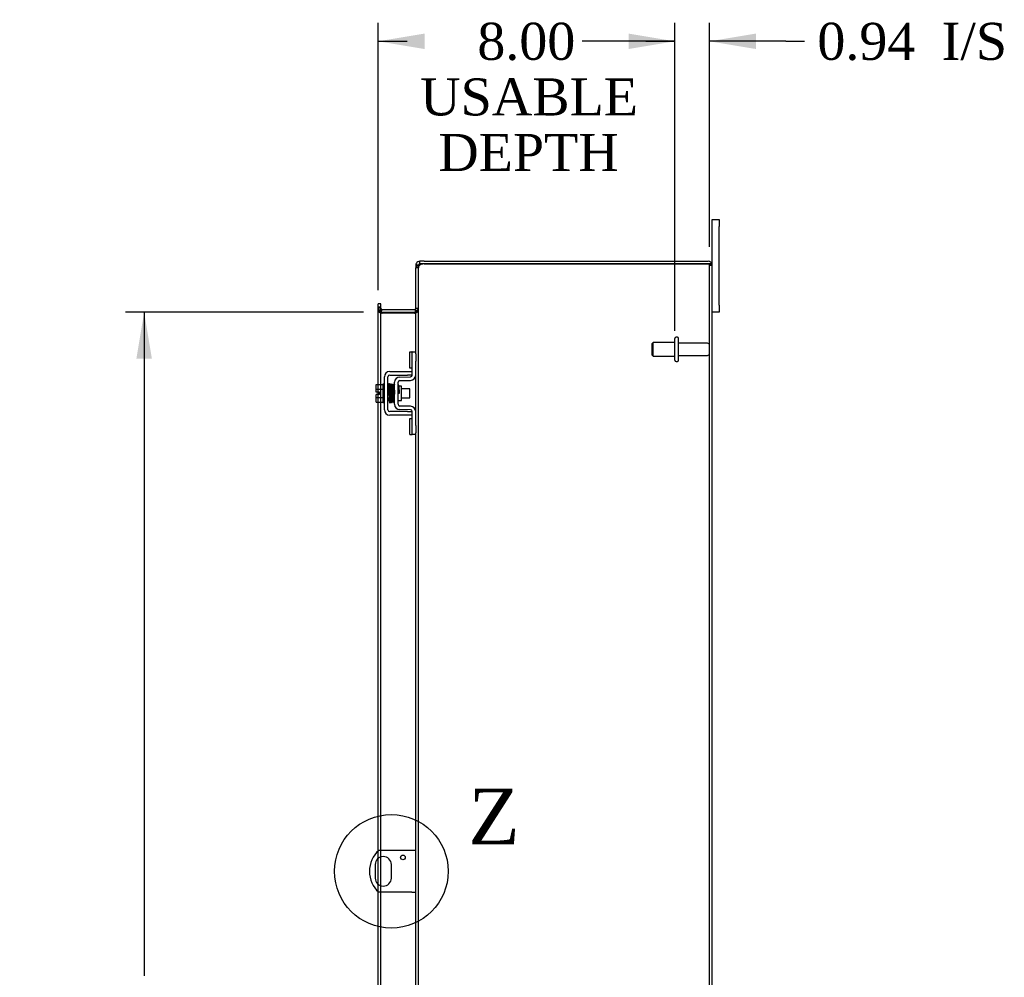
# Model space of a CAD drawing. Header units: inches. Extents: x 12 to 225, y 5 to 157.
# Tile 6 of 9: x 126 to 153, y 74 to 100. Entities that reach past the tile are written whole.
import ezdxf
from ezdxf.enums import TextEntityAlignment as Align
from ezdxf.lldxf.tags import DXFTag

# ---------------------------------------------------------------- set-up
doc = ezdxf.new("R2010")
doc.units = ezdxf.units.IN
doc.header["$MEASUREMENT"] = 0
doc.layers.get('0').update_dxf_attribs({"linetype": 'CONTINUOUS'})
for name, color, linetype in [('COM40153-1', 7, 'CONTINUOUS'), ('COM42667', 7, 'CONTINUOUS'), ('COM42780', 7, 'CONTINUOUS'), ('COM48492', 7, 'CONTINUOUS'), ('DEFAULT', 7, 'CONTINUOUS'), ('FET07710', 7, 'CONTINUOUS'), ('SCC19011', 7, 'CONTINUOUS'), ('SPR20265', 7, 'CONTINUOUS'), ('STD26094', 7, 'CONTINUOUS'), ('WAF25035', 7, 'CONTINUOUS')]:
    doc.layers.add(name, color=color, linetype=linetype)
doc.styles.add('SEACAD_TIMES_NEW_ROMAN', font='times.ttf')
tags = doc.linetypes.add('CENTER2', pattern=[1.125, 0.75, -0.125, 0.125, -0.125]).pattern_tags.tags
tags[10:11] = [DXFTag(74, 4), DXFTag(75, 0), DXFTag(340, '0'), DXFTag(46, 0.0), DXFTag(50, 0.0), DXFTag(44, 0.0), DXFTag(45, 0.0)]
tags[8:9] = [DXFTag(74, 4), DXFTag(75, 0), DXFTag(340, '0'), DXFTag(46, 0.0), DXFTag(50, 0.0), DXFTag(44, 0.0), DXFTag(45, 0.0)]
tags[6:7] = [DXFTag(74, 4), DXFTag(75, 0), DXFTag(340, '0'), DXFTag(46, 0.0), DXFTag(50, 0.0), DXFTag(44, 0.0), DXFTag(45, 0.0)]
tags[4:5] = [DXFTag(74, 4), DXFTag(75, 0), DXFTag(340, '0'), DXFTag(46, 0.0), DXFTag(50, 0.0), DXFTag(44, 0.0), DXFTag(45, 0.0)]

# ---------------------------------------------------------------- blocks, each defined once
blk = doc.blocks.new('GDIMGGROUP13')
at = {"layer": 'DEFAULT', "linetype": 'Continuous'}
for points in [[(137.045, 99.878), (135.795, 99.669), (137.045, 99.461)], [(142.549, 99.878), (142.549, 99.461), (143.799, 99.669)]]:
    blk.add_hatch(color=136, dxfattribs=at).paths.add_polyline_path(points)
at = {"layer": 'DEFAULT', "color": 136, "linetype": 'Continuous'}
for p, q in [((135.795, 92.953), (135.795, 100.169)), ((143.799, 91.858), (143.799, 100.169)), ((135.795, 99.669), (136.58, 99.669)), ((143.014, 99.669), (143.799, 99.669))]:
    blk.add_line(p, q, dxfattribs=at)
at = {"layer": 'DEFAULT', "color": 136, "linetype": 'Continuous', "style": 'SEACAD_TIMES_NEW_ROMAN'}
for s, p in [('8.00', (138.47, 100.169)), ('USABLE', (136.93, 98.669)), ('DEPTH', (137.416, 97.169))]:
    blk.add_text(s, height=1, dxfattribs=at).set_placement(p, align=Align.TOP_LEFT)
blk = doc.blocks.new('GDIMGGROUP20')
at = {"layer": 'DEFAULT', "linetype": 'Continuous'}
for points in [[(129.274, 91.108), (129.691, 91.108), (129.483, 92.358)], [(129.274, 54.358), (129.483, 53.108), (129.691, 54.358)]]:
    blk.add_hatch(color=136, dxfattribs=at).paths.add_polyline_path(points)
at = {"layer": 'DEFAULT', "color": 136, "linetype": 'Continuous'}
for p, q in [((135.403, 92.358), (128.983, 92.358)), ((129.483, 92.358), (129.483, 74.454)), ((129.483, 71.208), (129.483, 53.108)), ((135.403, 53.108), (128.983, 53.108))]:
    blk.add_line(p, q, dxfattribs=at)
at = {"layer": 'DEFAULT', "color": 136, "linetype": 'Continuous', "style": 'SEACAD_TIMES_NEW_ROMAN'}
for s, p in [('39.25', (127.776, 74.104)), ('OPENING ', (126.047, 72.604))]:
    blk.add_text(s, height=1, dxfattribs=at).set_placement(p, align=Align.TOP_LEFT)
blk = doc.blocks.new('GDIMGGROUP26')
at = {"layer": 'DEFAULT', "linetype": 'Continuous'}
for points in [[(142.549, 99.878), (142.549, 99.461), (143.799, 99.669)], [(145.986, 99.878), (144.736, 99.669), (145.986, 99.461)]]:
    blk.add_hatch(color=136, dxfattribs=at).paths.add_polyline_path(points)
at = {"layer": 'DEFAULT', "color": 136, "linetype": 'Continuous'}
for p, q in [((143.799, 91.858), (143.799, 100.169)), ((144.736, 94.125), (144.736, 100.169)), ((143.799, 99.669), (141.299, 99.669)), ((146.792, 99.669), (144.736, 99.669)), ((146.792, 99.669), (147.292, 99.669))]:
    blk.add_line(p, q, dxfattribs=at)
at = {"layer": 'DEFAULT', "color": 136, "linetype": 'Continuous', "style": 'SEACAD_TIMES_NEW_ROMAN'}
for s, p in [('0.94', (147.642, 100.169)), ('I/S', (150.996, 100.169))]:
    blk.add_text(s, height=1, dxfattribs=at).set_placement(p, align=Align.TOP_LEFT)
blk = doc.blocks.new('SE1')
at = {"color": 136, "linetype": 'Continuous', "style": 'SEACAD_TIMES_NEW_ROMAN'}
blk.add_text('Z', height=1.5, dxfattribs=at).set_placement((138.227, 79.504), align=Align.TOP_LEFT)
blk = doc.blocks.new('SE')
at = {"layer": 'DEFAULT', "color": 7, "linetype": 'CENTER2'}
blk.add_circle((136.152, 77.273), 1.531, dxfattribs=at)
at = {"layer": 'DEFAULT'}
blk.add_blockref('SE1', (0, 0), dxfattribs=at)

msp = doc.modelspace()

# ---------------------------------------------------------------- linework, layer by layer
at = {"layer": 'COM40153-1', "color": 7}
for p, q in [((136.7, 77.835), (135.812, 77.835)), ((136.808, 77.835), (136.7, 77.835)), ((135.715, 77.454), (135.715, 77.091)), ((136.152, 77.091), (136.152, 77.454)), ((136.7, 76.71), (135.812, 76.71)), ((136.7, 76.71), (136.808, 76.71))]:
    msp.add_line(p, q, dxfattribs=at)
msp.add_circle((136.464, 77.648), 0.0625, dxfattribs=at)
for centre, radius, start, end in [((136.308, 77.273), 0.75, 131.4096, 228.5904), ((135.933, 77.454), 0.218, 0, 180), ((135.933, 77.091), 0.218, 180, 0)]:
    msp.add_arc(centre, radius, start, end, dxfattribs=at)
at = {"layer": 'COM42667', "color": 7}
for p, q in [((135.963, 89.725), (135.963, 90.616)), ((136.058, 89.725), (136.058, 90.616)), ((136.106, 90.759), (136.588, 90.759)), ((136.106, 90.664), (136.588, 90.664)), ((136.588, 90.759), (136.713, 90.759)), ((136.713, 90.664), (136.588, 90.664)), ((136.588, 89.677), (136.106, 89.677)), ((136.588, 89.582), (136.106, 89.582)), ((136.588, 89.677), (136.713, 89.677)), ((136.713, 89.582), (136.588, 89.582))]:
    msp.add_line(p, q, dxfattribs=at)
for centre, radius, start, end in [((136.106, 90.616), 0.143, 90, 180), ((136.106, 90.616), 0.048, 90, 180), ((136.106, 89.725), 0.143, 180, 270), ((136.106, 89.725), 0.048, 180, 270)]:
    msp.add_arc(centre, radius, start, end, dxfattribs=at)
at = {"layer": 'COM42780', "color": 7}
for p, q in [((136.649, 90.849), (136.649, 91.286)), ((136.649, 91.286), (136.699, 91.286)), ((136.713, 91.286), (136.699, 91.286)), ((136.713, 91.036), (136.713, 91.286)), ((136.713, 91.286), (136.808, 91.286)), ((136.808, 91.24), (136.808, 91.036)), ((136.699, 90.849), (136.649, 90.849)), ((136.699, 90.849), (136.713, 90.849)), ((136.713, 90.664), (136.713, 91.036)), ((136.808, 90.664), (136.808, 91.036)), ((136.377, 90.611), (136.666, 90.616)), ((136.236, 89.874), (136.236, 90.468)), ((136.331, 89.874), (136.331, 90.468)), ((136.426, 90.366), (136.36, 90.366)), ((136.378, 90.516), (136.668, 90.521)), ((136.426, 89.976), (136.426, 90.366)), ((136.331, 89.976), (136.426, 89.976)), ((136.668, 89.821), (136.378, 89.826)), ((136.666, 89.726), (136.377, 89.731)), ((136.713, 89.305), (136.713, 89.678)), ((136.808, 89.305), (136.808, 89.678)), ((136.649, 89.055), (136.649, 89.492)), ((136.649, 89.492), (136.699, 89.492)), ((136.713, 89.492), (136.699, 89.492)), ((136.713, 89.055), (136.713, 89.305)), ((136.808, 89.305), (136.808, 89.102)), ((136.649, 89.055), (136.699, 89.055)), ((136.699, 89.055), (136.713, 89.055)), ((136.808, 89.055), (136.713, 89.055))]:
    msp.add_line(p, q, dxfattribs=at)
for centre, radius, start, end in [((136.379, 90.468), 0.143, 91, 180), ((136.665, 90.664), 0.048, 271, 0), ((136.665, 90.664), 0.143, 271, 0), ((136.379, 90.468), 0.048, 91, 180), ((136.379, 89.874), 0.143, 180, 269), ((136.379, 89.874), 0.048, 180, 269), ((136.665, 89.678), 0.143, 0, 89), ((136.665, 89.678), 0.048, 0, 89)]:
    msp.add_arc(centre, radius, start, end, dxfattribs=at)
at = {"layer": 'COM48492', "color": 7}
for p, q in [((136.88, 93.625), (136.808, 93.625)), ((136.808, 93.625), (136.808, 93.556)), ((136.808, 91.24), (136.808, 93.556)), ((136.88, 93.556), (136.808, 93.556)), ((136.88, 93.625), (136.886, 93.644)), ((136.88, 93.625), (136.88, 93.556)), ((136.88, 93.556), (136.886, 93.588)), ((136.886, 93.588), (136.88, 93.556)), ((136.88, 51.91), (136.88, 93.556)), ((136.916, 93.661), (136.916, 93.733)), ((137.034, 93.733), (136.916, 93.733)), ((137.034, 93.661), (136.916, 93.661)), ((137.034, 93.733), (144.7, 93.733)), ((137.034, 93.661), (144.7, 93.661)), ((144.7, 93.661), (137.034, 93.661)), ((144.802, 93.661), (144.7, 93.661)), ((144.7, 93.661), (144.802, 93.661)), ((144.736, 51.841), (144.736, 93.625)), ((144.736, 93.625), (144.808, 93.625)), ((144.808, 51.841), (144.808, 93.625)), ((135.867, 92.588), (135.795, 92.588)), ((135.795, 92.517), (135.795, 92.588)), ((135.795, 92.493), (135.795, 92.517)), ((135.795, 92.453), (135.795, 92.493)), ((135.867, 92.493), (135.795, 92.493)), ((135.867, 92.466), (135.795, 92.466)), ((135.795, 90.412), (135.795, 92.453)), ((135.867, 92.517), (135.867, 92.588)), ((135.867, 92.493), (135.867, 92.517)), ((135.867, 92.453), (135.867, 92.493)), ((135.867, 90.412), (135.867, 92.453)), ((135.891, 92.432), (135.873, 92.381)), ((135.903, 92.43), (136.772, 92.43)), ((136.782, 92.431), (136.8, 92.369)), ((136.808, 92.466), (136.88, 92.466)), ((135.867, 92.417), (135.795, 92.417)), ((135.873, 92.381), (135.867, 92.364)), ((135.891, 92.333), (135.867, 92.333)), ((135.891, 92.333), (135.903, 92.333)), ((135.903, 92.358), (136.772, 92.358)), ((136.772, 92.333), (135.903, 92.333)), ((136.772, 92.333), (136.782, 92.333)), ((136.782, 92.333), (136.802, 92.333)), ((136.8, 92.369), (136.802, 92.362)), ((136.808, 92.407), (136.88, 92.407)), ((136.808, 89.678), (136.808, 90.664)), ((135.795, 90.205), (135.795, 90.412)), ((135.867, 89.93), (135.867, 90.412)), ((135.795, 90.137), (135.795, 90.205)), ((135.795, 89.93), (135.795, 90.137)), ((135.795, 77.82), (135.795, 89.93)), ((135.867, 77.835), (135.867, 89.93)), ((136.808, 73.802), (136.808, 89.102)), ((135.795, 77.624), (135.795, 77.82)), ((135.867, 77.663), (135.867, 77.835)), ((135.795, 76.922), (135.795, 77.624)), ((135.867, 76.883), (135.867, 77.663)), ((135.795, 76.726), (135.795, 76.922)), ((135.867, 76.71), (135.867, 76.883)), ((135.795, 72.974), (135.795, 76.726)), ((135.867, 72.974), (135.867, 76.71))]:
    msp.add_line(p, q, dxfattribs=at)
for centre, radius, start, end in [((136.917, 93.625), 0.109, 147.4482, 179.9087), ((136.856, 93.551), 0.0479, 129.7973, 175.1422), ((136.856, 93.551), 0.0479, 129.7973, 175.1422), ((136.916, 93.625), 0.108, 90, 147.3569), ((136.962, 93.416), 0.219, 101.9896, 128.4732), ((136.916, 93.625), 0.036, 90, 147.3569), ((136.977, 93.556), 0.0967, 128.9792, 160.4725), ((137.034, 93.411), 0.25, 90, 118.1546), ((144.7, 93.625), 0.108, 19.4712, 90), ((144.7, 93.625), 0.036, 0, 90), ((144.7, 93.625), 0.108, 0, 19.4712), ((135.903, 92.466), 0.108, 180, 250.218), ((135.903, 92.466), 0.036, 180.0001, 250.2179), ((135.903, 92.466), 0.036, 250.2179, 270), ((136.772, 92.466), 0.036, 270, 286.2204), ((136.772, 92.466), 0.036, 286.2205, 359.9999), ((136.772, 92.466), 0.108, 286.2204, 0), ((136.056, 92.425), 0.189, 182.2399, 209.1867), ((135.903, 92.466), 0.108, 250.2179, 256.9826), ((136.056, 92.425), 0.189, 195.2727, 199.5034), ((136.056, 92.425), 0.189, 199.5034, 209.1867), ((135.903, 92.466), 0.108, 256.9826, 270), ((136.772, 92.466), 0.108, 270, 286.2204), ((136.666, 92.415), 0.142, 324.6894, 356.6558)]:
    msp.add_arc(centre, radius, start, end, dxfattribs=at)
for major_axis, end_param in [((-0.036, 0), 4.712389), ((-0.108, 0), 3.48143)]:
    msp.add_ellipse((144.7, 93.625), major_axis=major_axis, ratio=0.997813, start_param=3.141593, end_param=end_param, dxfattribs=at)
for points in [[(135.795, 92.417), (135.795, 92.41), (135.797, 92.403), (135.804, 92.389), (135.808, 92.382), (135.821, 92.368), (135.829, 92.361), (135.846, 92.347), (135.856, 92.34), (135.867, 92.333)], [(136.802, 92.333), (136.813, 92.339), (136.824, 92.345), (136.843, 92.357), (136.852, 92.364), (136.866, 92.376), (136.871, 92.382), (136.878, 92.394), (136.88, 92.401), (136.88, 92.407)]]:
    msp.add_open_spline(points, degree=3, knots=[0, 0, 0, 0, 0.25, 0.25, 0.5, 0.5, 0.75, 0.75, 1, 1, 1, 1], dxfattribs=at)
at = {"layer": 'FET07710', "color": 7}
for p, q in [((144.808, 94.67), (144.808, 94.858)), ((144.808, 94.858), (144.995, 94.858)), ((144.995, 94.858), (144.995, 94.67)), ((144.808, 93.625), (144.808, 94.67)), ((144.995, 92.545), (144.995, 94.67)), ((144.995, 92.545), (144.995, 92.358)), ((144.995, 92.358), (144.808, 92.358))]:
    msp.add_line(p, q, dxfattribs=at)
at = {"layer": 'SCC19011', "color": 7}
for p, q in [((135.737, 90.412), (135.918, 90.412)), ((135.737, 90.28), (135.737, 90.412)), ((135.737, 90.28), (135.918, 90.28)), ((135.737, 90.205), (135.737, 90.28)), ((135.832, 90.205), (135.737, 90.205)), ((135.737, 90.062), (135.737, 90.137)), ((135.832, 90.137), (135.737, 90.137)), ((135.737, 90.062), (135.918, 90.062)), ((135.737, 89.93), (135.737, 90.062)), ((135.832, 90.137), (135.832, 90.205)), ((136.081, 90.293), (136.058, 90.293)), ((136.058, 90.049), (136.089, 90.049)), ((136.131, 90.293), (136.116, 90.293)), ((136.124, 90.049), (136.14, 90.049)), ((136.181, 90.293), (136.166, 90.293)), ((136.175, 90.049), (136.19, 90.049)), ((136.23, 90.293), (136.216, 90.293)), ((136.225, 90.049), (136.236, 90.049)), ((136.65, 90.293), (136.426, 90.293)), ((136.426, 90.049), (136.65, 90.049)), ((136.65, 90.049), (136.65, 90.293)), ((135.737, 89.93), (135.918, 89.93))]:
    msp.add_line(p, q, dxfattribs=at)
at = {"layer": 'SPR20265', "color": 7}
msp.add_line((136.335, 90.171), (136.37, 90.171), dxfattribs=at)
for centre, radius, start, end in [((141.039, 89.992), 4.985, 175.1825, 176.5376), ((136.19, 90.395), 0.0181, 0.2962, 180.6354), ((141.008, 89.993), 4.919, 179.5796, 179.9446)]:
    msp.add_arc(centre, radius, start, end, dxfattribs=at)
msp.add_ellipse((136.071, 89.998), major_axis=(-0.0175, 0), ratio=0.707107, start_param=0.666946, end_param=5.616239, dxfattribs=at)
for points, knots in [([(136.107, 90.411), (136.107, 90.412), (136.107, 90.414), (136.107, 90.417), (136.106, 90.419), (136.104, 90.422), (136.102, 90.424), (136.099, 90.426), (136.096, 90.428), (136.091, 90.429), (136.085, 90.428), (136.078, 90.424), (136.072, 90.416), (136.071, 90.41), (136.071, 90.407)], [0, 0, 0, 0, 0.03948, 0.078027, 0.11705, 0.157795, 0.20119, 0.247813, 0.297965, 0.351797, 0.472995, 0.624898, 0.803476, 1, 1, 1, 1]), ([(136.073, 90.408), (136.073, 90.408), (136.074, 90.407), (136.076, 90.388), (136.078, 90.353), (136.08, 90.312), (136.082, 90.271), (136.083, 90.232), (136.084, 90.2), (136.085, 90.172), (136.086, 90.146), (136.087, 90.117), (136.088, 90.081), (136.09, 90.042), (136.091, 90.001), (136.093, 89.964), (136.096, 89.937), (136.097, 89.933), (136.098, 89.932)], [0.0402294, 0.0402294, 0.0402294, 0.0402294, 0.0962651, 0.1836152, 0.2619538, 0.3312786, 0.3915016, 0.442594, 0.4845239, 0.5172899, 0.5463931, 0.5841023, 0.6308517, 0.6866387, 0.7514677, 0.8253147, 0.9081399, 0.9951321, 0.9951321, 0.9951321, 0.9951321]), ([(136.133, 89.936), (136.132, 89.937), (136.13, 89.94), (136.128, 89.966), (136.126, 90.002), (136.125, 90.042), (136.123, 90.081), (136.122, 90.117), (136.121, 90.146), (136.12, 90.172), (136.119, 90.2), (136.118, 90.233), (136.117, 90.271), (136.115, 90.313), (136.113, 90.355), (136.111, 90.391), (136.109, 90.412), (136.108, 90.414), (136.107, 90.414)], [0.007956, 0.007956, 0.007956, 0.007956, 0.0902869, 0.171964, 0.2449933, 0.3092617, 0.364675, 0.4111808, 0.4487353, 0.4777397, 0.5104186, 0.5522907, 0.6034131, 0.6638342, 0.7336337, 0.8128446, 0.9016052, 0.9648764, 0.9648764, 0.9648764, 0.9648764]), ([(136.122, 90.407), (136.121, 90.404), (136.12, 90.391), (136.118, 90.358), (136.116, 90.328), (136.115, 90.312), (136.115, 90.31)], [0.0980811, 0.0980811, 0.0980811, 0.0980811, 0.1865995, 0.265558, 0.3350739, 0.3442741, 0.3442741, 0.3442741, 0.3442741]), ([(136.16, 90.396), (136.159, 90.401), (136.158, 90.408), (136.151, 90.417), (136.146, 90.42), (136.141, 90.421), (136.137, 90.42), (136.134, 90.419), (136.13, 90.418), (136.127, 90.415), (136.125, 90.411), (136.124, 90.407), (136.123, 90.404), (136.123, 90.403)], [0, 0, 0, 0, 0.337377, 0.476585, 0.593946, 0.643993, 0.690857, 0.738213, 0.787078, 0.837877, 0.890521, 0.944659, 1, 1, 1, 1]), ([(136.124, 90.398), (136.125, 90.391), (136.127, 90.377), (136.129, 90.328), (136.132, 90.263), (136.135, 90.185), (136.137, 90.117), (136.139, 90.067), (136.14, 90.031), (136.142, 90), (136.143, 89.974), (136.145, 89.954), (136.146, 89.948), (136.146, 89.944)], [0, 0, 0, 0, 0.114294, 0.231558, 0.351881, 0.475184, 0.601502, 0.666038, 0.73132, 0.797347, 0.864154, 0.931706, 1, 1, 1, 1]), ([(136.181, 89.946), (136.18, 89.953), (136.179, 89.965), (136.176, 90.012), (136.173, 90.076), (136.171, 90.154), (136.168, 90.222), (136.167, 90.273), (136.165, 90.309), (136.164, 90.341), (136.162, 90.368), (136.161, 90.389), (136.16, 90.396), (136.159, 90.4)], [0, 0, 0, 0, 0.112746, 0.228925, 0.348457, 0.471495, 0.597916, 0.662714, 0.728399, 0.794948, 0.862394, 0.930748, 1, 1, 1, 1]), ([(136.173, 90.398), (136.172, 90.396), (136.17, 90.391), (136.168, 90.363), (136.166, 90.332), (136.166, 90.312), (136.165, 90.306)], [0, 0, 0, 0, 0.0919668, 0.1748964, 0.2488402, 0.2783531, 0.2783531, 0.2783531, 0.2783531]), ([(136.173, 90.394), (136.174, 90.393), (136.175, 90.389), (136.177, 90.363), (136.179, 90.328), (136.181, 90.29), (136.182, 90.253), (136.183, 90.22), (136.184, 90.192), (136.185, 90.167), (136.186, 90.142), (136.187, 90.112), (136.189, 90.076), (136.19, 90.037), (136.192, 89.998), (136.194, 89.966), (136.196, 89.947), (136.198, 89.946), (136.198, 89.946)], [0.0030122, 0.0030122, 0.0030122, 0.0030122, 0.091022, 0.173244, 0.246649, 0.3111806, 0.366841, 0.4136386, 0.4515377, 0.480786, 0.5130298, 0.5545547, 0.6053918, 0.6655607, 0.7350558, 0.813926, 0.9022499, 0.9590084, 0.9590084, 0.9590084, 0.9590084]), ([(136.232, 89.954), (136.232, 89.954), (136.231, 89.955), (136.229, 89.97), (136.227, 90.001), (136.225, 90.038), (136.224, 90.077), (136.222, 90.112), (136.221, 90.142), (136.22, 90.167), (136.219, 90.192), (136.218, 90.22), (136.217, 90.253), (136.216, 90.291), (136.214, 90.33), (136.212, 90.365), (136.21, 90.392), (136.208, 90.396), (136.207, 90.398)], [0.0480093, 0.0480093, 0.0480093, 0.0480093, 0.0949166, 0.1813907, 0.2591689, 0.3281055, 0.3880809, 0.4389475, 0.4806068, 0.513005, 0.5424172, 0.5805587, 0.6277127, 0.6838883, 0.749147, 0.8235602, 0.9071555, 1, 1, 1, 1]), ([(136.236, 90.405), (136.234, 90.405), (136.231, 90.403), (136.225, 90.398), (136.222, 90.392), (136.22, 90.38), (136.218, 90.355), (136.216, 90.325), (136.215, 90.305), (136.215, 90.301)], [0.5124949, 0.5124949, 0.5124949, 0.5124949, 0.5179414, 0.5252825, 0.5427797, 0.5635197, 0.6073984, 0.6548465, 0.6651182, 0.6651182, 0.6651182, 0.6651182]), ([(136.226, 90.375), (136.226, 90.374), (136.226, 90.373), (136.227, 90.363), (136.228, 90.338), (136.23, 90.299), (136.232, 90.257), (136.233, 90.217), (136.235, 90.178), (136.236, 90.153), (136.236, 90.144)], [0.5353084, 0.5353084, 0.5353084, 0.5353084, 0.5442341, 0.5647196, 0.6085363, 0.6562102, 0.6837797, 0.7157656, 0.752175, 0.7726485, 0.7726485, 0.7726485, 0.7726485]), ([(136.358, 90.373), (136.358, 90.374), (136.357, 90.377), (136.356, 90.381), (136.354, 90.384), (136.35, 90.387), (136.347, 90.389), (136.342, 90.39), (136.337, 90.39), (136.333, 90.388), (136.331, 90.387)], [0, 0, 0, 0, 0.0589773, 0.1211115, 0.1849679, 0.2490189, 0.31194, 0.3728411, 0.4898099, 0.5959107, 0.5959107, 0.5959107, 0.5959107]), ([(136.37, 90.171), (136.37, 90.186), (136.369, 90.212), (136.367, 90.252), (136.365, 90.289), (136.364, 90.321), (136.362, 90.346), (136.36, 90.365), (136.359, 90.374), (136.358, 90.375), (136.357, 90.375)], [0, 0, 0, 0, 0.1236932, 0.2477957, 0.3722334, 0.4970307, 0.6222178, 0.7477992, 0.8737106, 0.9604174, 0.9604174, 0.9604174, 0.9604174]), ([(136.183, 89.94), (136.184, 89.943), (136.186, 89.956), (136.188, 89.989), (136.189, 90.019), (136.19, 90.036), (136.19, 90.038)], [0.09883, 0.09883, 0.09883, 0.09883, 0.1878535, 0.2672072, 0.3370622, 0.3488919, 0.3488919, 0.3488919, 0.3488919]), ([(136.331, 90.267), (136.331, 90.262), (136.332, 90.244), (136.334, 90.212), (136.335, 90.186), (136.335, 90.171)], [0.6947964, 0.6947964, 0.6947964, 0.6947964, 0.7496304, 0.874808, 1, 1, 1, 1]), ([(136.097, 89.934), (136.097, 89.933), (136.098, 89.93), (136.099, 89.926), (136.101, 89.922), (136.106, 89.919), (136.112, 89.916), (136.119, 89.916), (136.125, 89.919), (136.13, 89.924), (136.133, 89.929), (136.133, 89.933), (136.133, 89.935)], [0, 0, 0, 0, 0.065589, 0.134096, 0.204, 0.273642, 0.405923, 0.527776, 0.652215, 0.775569, 0.89228, 1, 1, 1, 1]), ([(136.133, 89.932), (136.134, 89.935), (136.135, 89.941), (136.137, 89.972), (136.139, 90.005), (136.14, 90.026), (136.14, 90.033)], [0, 0, 0, 0, 0.0928449, 0.1764674, 0.250932, 0.2834425, 0.2834425, 0.2834425, 0.2834425]), ([(136.146, 89.948), (136.146, 89.943), (136.147, 89.936), (136.154, 89.928), (136.16, 89.925), (136.164, 89.925), (136.168, 89.925), (136.172, 89.926), (136.175, 89.928), (136.178, 89.931), (136.18, 89.934), (136.182, 89.938), (136.182, 89.941), (136.182, 89.942)], [0, 0, 0, 0, 0.324319, 0.462115, 0.581304, 0.633213, 0.682431, 0.732423, 0.783847, 0.836789, 0.89085, 0.94542, 1, 1, 1, 1]), ([(136.198, 89.95), (136.198, 89.949), (136.198, 89.947), (136.199, 89.944), (136.2, 89.942), (136.201, 89.939), (136.203, 89.937), (136.206, 89.935), (136.209, 89.933), (136.214, 89.932), (136.22, 89.933), (136.227, 89.937), (136.233, 89.945), (136.234, 89.952), (136.234, 89.955)], [0, 0, 0, 0, 0.039675, 0.078069, 0.116606, 0.156607, 0.199119, 0.244855, 0.294249, 0.347558, 0.468612, 0.621309, 0.801496, 1, 1, 1, 1]), ([(136.234, 89.951), (136.234, 89.954), (136.235, 89.959), (136.236, 89.967), (136.236, 89.97)], [0, 0, 0, 0, 0.03059774, 0.0478168, 0.0478168, 0.0478168, 0.0478168]), ([(136.332, 89.96), (136.332, 89.962), (136.334, 89.967), (136.335, 89.971), (136.335, 89.975)], [0.53898294, 0.53898294, 0.53898294, 0.53898294, 0.54759814, 0.56807305, 0.56807305, 0.56807305, 0.56807305])]:
    msp.add_open_spline(points, degree=3, knots=knots, dxfattribs=at)
at = {"layer": 'STD26094', "color": 7}
for p, q in [((143.799, 91.063), (143.799, 91.653)), ((143.869, 91.683), (143.829, 91.683)), ((143.899, 91.063), (143.899, 91.653)), ((143.212, 91.545), (143.174, 91.508)), ((143.174, 91.508), (143.174, 91.208)), ((143.212, 91.17), (143.212, 91.545)), ((143.799, 91.545), (143.212, 91.545)), ((144.676, 91.523), (143.899, 91.523)), ((143.174, 91.208), (143.212, 91.17)), ((143.212, 91.17), (143.799, 91.17)), ((143.899, 91.193), (144.676, 91.193)), ((143.829, 91.033), (143.869, 91.033))]:
    msp.add_line(p, q, dxfattribs=at)
for centre, radius, start, end in [((143.829, 91.653), 0.03, 90, 180), ((143.869, 91.653), 0.03, 0, 90), ((144.676, 91.463), 0.06, 0, 90), ((144.676, 91.253), 0.06, 270, 0), ((143.829, 91.063), 0.03, 180, 270), ((143.869, 91.063), 0.03, 270, 0)]:
    msp.add_arc(centre, radius, start, end, dxfattribs=at)
at = {"layer": 'WAF25035', "color": 7}
for p, q in [((135.918, 90.421), (135.918, 89.921)), ((135.963, 90.421), (135.918, 90.421)), ((135.918, 89.921), (135.963, 89.921))]:
    msp.add_line(p, q, dxfattribs=at)

# ---------------------------------------------------------------- block references
at = {"layer": 'DEFAULT', "color": 7}
for name in ['GDIMGGROUP13', 'GDIMGGROUP26', 'GDIMGGROUP20', 'SE']:
    msp.add_blockref(name, (0, 0), dxfattribs=at)

doc.saveas('drawing.dxf')
